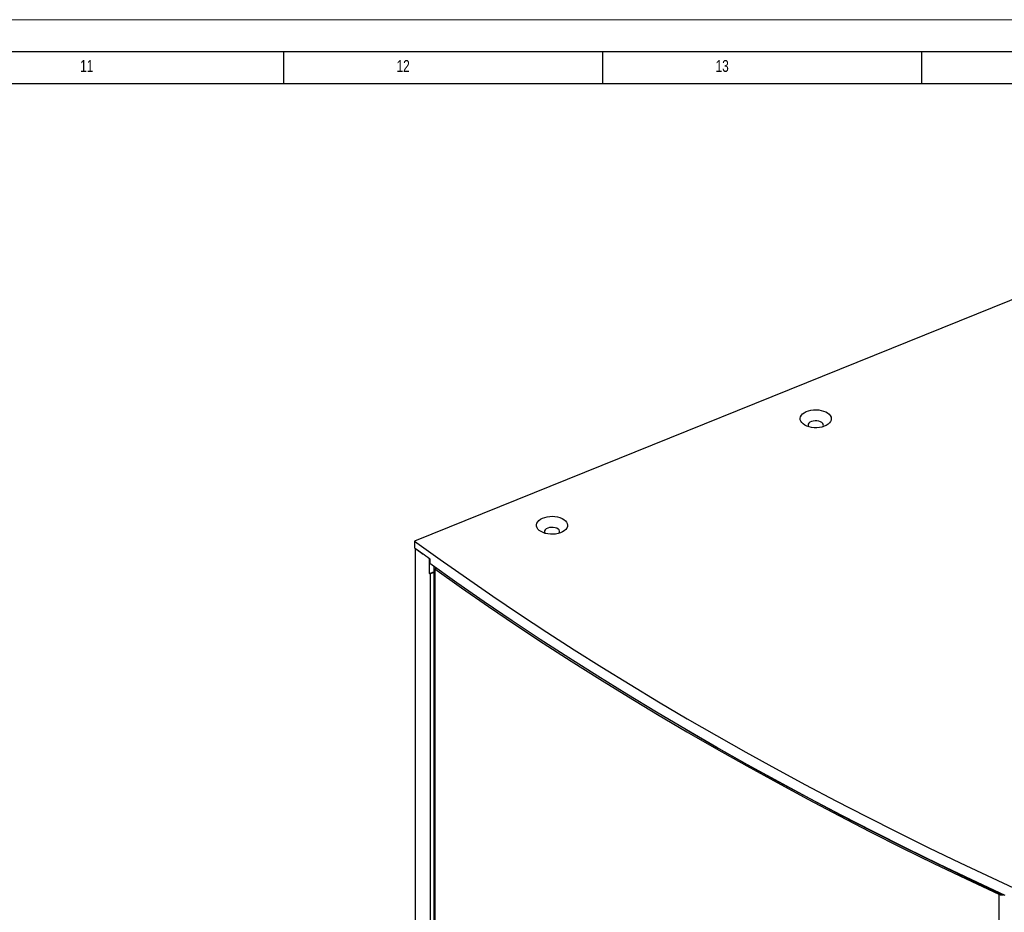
# Model space of a CAD drawing. Header units: millimetres. Extents: x 0 to 841, y 0 to 594.
# Tile 17 of 18: x 534 to 688, y 454 to 594. Entities that reach past the tile are written whole.
import ezdxf

# ---------------------------------------------------------------- set-up
doc = ezdxf.new("R2010")
doc.units = ezdxf.units.MM
doc.layers.add('FORMAT', color=7, linetype='Continuous')
doc.styles.add('SLDTEXTSTYLE0', font='TXT', dxfattribs={"width": 0.75})

msp = doc.modelspace()

# ---------------------------------------------------------------- linework, layer by layer
at = {"color": 7, "linetype": 'Continuous', "lineweight": 18}
msp.add_line((0.000004, 594.00001), (841.000004, 594.00001), dxfattribs=at)
at = {"color": 7, "linetype": 'Continuous', "lineweight": 25}
for p, q in [((713.584955, 559.763076), (596.005943, 512.235146)), ((596.005943, 512.235146), (596.005943, 511.198139)), ((596.149514, 511.077012), (596.164028, 511.082878)), ((596.149514, 387.640015), (596.149514, 511.077012)), ((596.149514, 511.077012), (597.373638, 510.204345)), ((598.360795, 507.165271), (598.360795, 509.491802)), ((598.384668, 509.474618), (598.384668, 508.707233)), ((599.00065, 508.163661), (599.00065, 386.77496)), ((599.177486, 507.874244), (599.177486, 386.485543)), ((598.360795, 507.165271), (599.00065, 507.423914)), ((598.421685, 507.121862), (598.360795, 507.165271)), ((598.421685, 507.121862), (599.00065, 507.355892)), ((598.421685, 507.121862), (598.421685, 388.355544)), ((687.572157, 456.845086), (687.772948, 456.988956)), ((687.572157, 456.845086), (687.572157, 335.456385))]:
    msp.add_line(p, q, dxfattribs=at)
at = {"color": 8, "linetype": 'Continuous', "lineweight": 25}
for p, q in [((599.177486, 507.874244), (599.400688, 507.978059)), ((687.374416, 457.199412), (687.374416, 457.174486))]:
    msp.add_line(p, q, dxfattribs=at)
at = {"color": 7, "linetype": 'Continuous', "lineweight": 25, "flags": 128}
for points in [[(657.148527, 530.422551), (656.881935, 530.605086), (656.672615, 530.811004), (656.526589, 531.034382), (656.448057, 531.268794), (656.439279, 531.507496), (656.500506, 531.743621), (656.629979, 531.970375), (656.823971, 532.181237), (657.076903, 532.370139), (657.381497, 532.531647), (657.728992, 532.661116), (658.10939, 532.754819), (658.511749, 532.810063), (658.924492, 532.825257), (659.335746, 532.799964), (659.733681, 532.734912), (660.106847, 532.631973), (660.444511, 532.494107), (660.736957, 532.325282), (660.975773, 532.130353), (661.154088, 531.914928), (661.266774, 531.685206), (661.310587, 531.447794), (661.284267, 531.209522), (661.188572, 530.977246), (661.026255, 530.757646), (660.801985, 530.557042), (660.522214, 530.381203), (660.194991, 530.235189), (659.829728, 530.123199), (659.436935, 530.048456), (659.027911, 530.01311), (658.614422, 530.018178), (658.208365, 530.063514), (657.821421, 530.147813), (657.464721, 530.268651), (657.148527, 530.422551)], [(659.999639, 530.169601), (660.000739, 530.171357), (660.066295, 530.340665), (660.056856, 530.514065), (659.973014, 530.680662), (659.820037, 530.829989), (659.607538, 530.952662), (659.348869, 531.040974), (659.060282, 531.089375), (658.759911, 531.094824), (658.46663, 531.056979), (658.198865, 530.978218), (657.973443, 530.86349), (657.804526, 530.720003), (657.702729, 530.556774), (657.674448, 530.384058), (657.721459, 530.212708), (657.745833, 530.169601)], [(615.819038, 513.716295), (615.552447, 513.89883), (615.343127, 514.104748), (615.1971, 514.328127), (615.118568, 514.562538), (615.10979, 514.80124), (615.171018, 515.037365), (615.30049, 515.26412), (615.494483, 515.474981), (615.747414, 515.663883), (616.052009, 515.825392), (616.399504, 515.95486), (616.779902, 516.048564), (617.18226, 516.103807), (617.595003, 516.119001), (618.006258, 516.093708), (618.404192, 516.028656), (618.777359, 515.925717), (619.115022, 515.787852), (619.407468, 515.619026), (619.646284, 515.424097), (619.8246, 515.208672), (619.937285, 514.97895), (619.981098, 514.741538), (619.954779, 514.503266), (619.859084, 514.27099), (619.696767, 514.051391), (619.472497, 513.850786), (619.192725, 513.674947), (618.865502, 513.528933), (618.50024, 513.416943), (618.107446, 513.342201), (617.698422, 513.306855), (617.284934, 513.311922), (616.878877, 513.357258), (616.491932, 513.441557), (616.135232, 513.562395), (615.819038, 513.716295)], [(618.670151, 513.463345), (618.671251, 513.465101), (618.736807, 513.634409), (618.727367, 513.807809), (618.643525, 513.974407), (618.490548, 514.123733), (618.278049, 514.246406), (618.01938, 514.334718), (617.730794, 514.383119), (617.430423, 514.388568), (617.137141, 514.350723), (616.869377, 514.271962), (616.643954, 514.157234), (616.475037, 514.013747), (616.37324, 513.850518), (616.344959, 513.677802), (616.39197, 513.506452), (616.416344, 513.463345)], [(596.005943, 512.235146), (600.035978, 509.328615), (604.121346, 506.447943), (608.26155, 503.593481), (612.456085, 500.765578), (616.704441, 497.964576), (621.006098, 495.190819), (625.360533, 492.444644), (629.767216, 489.726386), (634.22561, 487.036375), (638.73517, 484.374941), (643.295348, 481.742406), (647.905587, 479.139092), (652.565327, 476.565317), (657.273999, 474.021393), (662.031029, 471.507631), (666.835838, 469.024337), (671.68784, 466.571814), (676.586443, 464.15036), (681.531052, 461.760271), (686.521063, 459.401838), (691.555868, 457.075348)], [(688.570318, 456.644166), (683.34782, 459.091062), (678.174467, 461.572508), (673.050946, 464.088173), (667.977936, 466.637725), (662.956109, 469.220824), (657.986131, 471.83713), (653.06866, 474.486294), (648.20435, 477.167967), (643.393843, 479.881792), (638.637779, 482.627409), (633.936787, 485.404455), (629.291491, 488.212562), (624.702506, 491.051357), (620.170441, 493.920465), (615.695896, 496.819504), (611.279465, 499.74809), (606.921733, 502.705836), (602.623277, 505.692349), (598.384668, 508.707233)], [(599.177486, 507.874244), (603.342159, 504.924424), (607.564225, 502.00192), (611.843144, 499.107105), (616.178374, 496.240346), (620.56936, 493.402009), (625.015545, 490.592455), (629.516363, 487.812042), (634.071239, 485.061123), (638.679595, 482.34005), (643.340844, 479.649169), (648.054391, 476.988822), (652.819638, 474.359347), (657.635976, 471.761081), (662.502794, 469.194353), (667.419471, 466.65949), (672.385381, 464.156816), (677.399892, 461.686648), (682.462365, 459.249301), (687.572157, 456.845086)], [(638.524839, 482.693381), (638.907171, 482.469953), (643.565866, 479.780545), (648.276831, 477.121656), (653.039467, 474.493622), (657.853167, 471.896779), (662.717318, 469.331457), (667.631302, 466.797983), (672.594491, 464.296679), (677.606255, 461.827865), (682.665956, 459.391853), (687.772948, 456.988956)], [(687.772948, 456.988956), (687.855079, 456.958175), (687.932222, 456.940056)]]:
    msp.add_lwpolyline(points, dxfattribs=at)
at = {"color": 7, "linetype": 'Continuous', "lineweight": 25}
for centre, radius, start, end in [((867.756209, 883.752191), 461.134177, 233.892051, 234.2570341), ((599.339154, 508.167122), 0.334536, 165.00963193, 241.10134337), ((688.075325, 458.020777), 1.278838, 246.83019214, 280.65242617)]:
    msp.add_arc(centre, radius, start, end, dxfattribs=at)
at = {"layer": 'FORMAT'}
for p, q in [((15.000004, 589.00001), (836.000004, 589.00001)), ((575.5, 584.00001), (575.5, 589.00001)), ((625.5, 584.00001), (625.5, 589.00001)), ((675.5, 584.00001), (675.5, 589.00001)), ((20.000004, 584.00001), (831.000004, 584.00001))]:
    msp.add_line(p, q, dxfattribs=at)

# ---------------------------------------------------------------- texts
at = {"layer": 'FORMAT', "char_height": 1.8520833, "attachment_point": 1, "style": 'SLDTEXTSTYLE0'}
for s, insert in [('11', (543.59375, 587.668031)), ('12', (593.177083, 587.668031)), ('13', (643.177083, 587.668031))]:
    msp.add_mtext(s, dxfattribs=dict(at, insert=insert))

doc.saveas('drawing.dxf')
